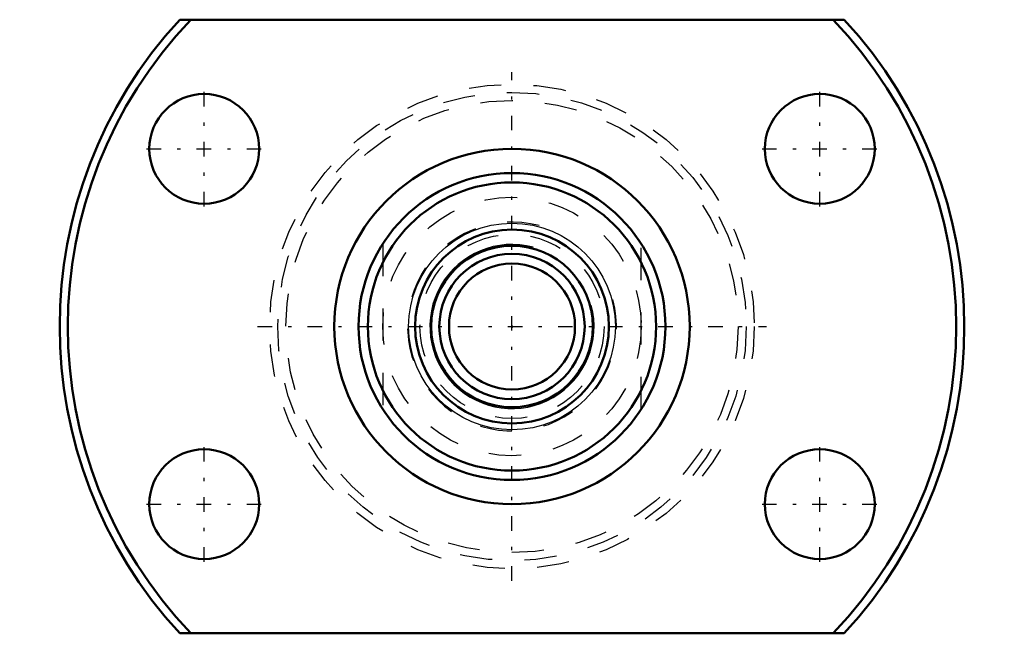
# Model space of a CAD drawing. Header units: millimetres. Extents: x -15.2 to 15.2, y -9.5 to 9.5.
import ezdxf

# ---------------------------------------------------------------- set-up
doc = ezdxf.new("R2010")
doc.units = ezdxf.units.MM
doc.linetypes.add('Center', pattern=[1.5, 0.45, -0.5, 0.05, -0.5])
doc.linetypes.add('Dashed', pattern=[2, 1, -1])
for name, color, linetype, lineweight in [('2d ConnectionPoints', 7, 'Continuous', 50), ('AM_0', 7, 'Continuous', 50), ('AM_4', 3, 'Continuous', 25), ('AM_5', 3, 'Continuous', 25), ('AM_7', 7, 'Center', 25), ('AM_9', 6, 'Dashed', 25)]:
    doc.layers.add(name, color=color, linetype=linetype, lineweight=lineweight)

# ---------------------------------------------------------------- blocks, each defined once
blk = doc.blocks.new('1_BNK_0802_3RRG0_235LC5YRR_Nut_0_in_BNK0802_3RRG0_235LC5Y_103_5__2')
at = {"layer": 'AM_0'}
for p, q in [((10.283, 9.5), (-10.283, 9.5)), ((-10.283, -9.5), (10.283, -9.5))]:
    blk.add_line(p, q, dxfattribs=at)
for centre, radius in [((-9.526, 5.5), 1.7), ((9.526, 5.5), 1.7), ((0, 0), 5.5), ((-9.526, -5.5), 1.7), ((9.526, -5.5), 1.7)]:
    blk.add_circle(centre, radius, dxfattribs=at)
for radius, start, end in [(14, 137.2679, 222.7321), (13.75, 136.2979, 223.7021), (13.75, 316.2979, 43.7021), (14, 317.2679, 42.7321)]:
    blk.add_arc((0, 0), radius, start, end, dxfattribs=at)
at = {"layer": 'AM_7'}
for p, q in [((0, -7.875), (0, 7.875)), ((-9.526, 3.715), (-9.526, 7.285)), ((9.526, 3.715), (9.526, 7.285)), ((-11.311, 5.5), (-7.741, 5.5)), ((7.741, 5.5), (11.311, 5.5)), ((-7.875, 0), (7.875, 0)), ((-9.526, -7.285), (-9.526, -3.715)), ((9.526, -7.285), (9.526, -3.715)), ((-11.311, -5.5), (-7.741, -5.5)), ((7.741, -5.5), (11.311, -5.5))]:
    blk.add_line(p, q, dxfattribs=at)
at = {"layer": 'AM_9'}
for radius in [7.5, 7.25, 7]:
    blk.add_circle((0, 0), radius, dxfattribs=at)
blk = doc.blocks.new('2_BNK_0802_3RRG0_235LC5Y_Shaft_0_in_BNK0802_3RRG0_235LC5Y_103_5__2')
at = {"layer": 'AM_0'}
for radius in [4.75, 4.461, 3, 2.5, 2.25, 1.95]:
    blk.add_circle((0, 0), radius, dxfattribs=at)
at = {"layer": 'AM_4'}
blk.add_circle((0, 0), 3.2, dxfattribs=at)
at = {"layer": 'AM_5', "linetype": 'Dashed'}
blk.add_arc((0, 0), 3.233, 75, 15, dxfattribs=at)
at = {"layer": 'AM_5'}
blk.add_arc((0, 0), 2.54, 75, 15, dxfattribs=at)
at = {"layer": 'AM_9'}
for p, q in [((-4, 2.562), (-4, -2.562)), ((4, -2.562), (4, 2.562))]:
    blk.add_line(p, q, dxfattribs=at)
for radius in [4, 2.85]:
    blk.add_circle((0, 0), radius, dxfattribs=at)

msp = doc.modelspace()

# ---------------------------------------------------------------- linework, layer by layer
at = {"layer": '2d ConnectionPoints'}
msp.add_point((0, 0), dxfattribs=at)
msp.add_point((0, 0), dxfattribs=at)

# ---------------------------------------------------------------- block references
for name in ['1_BNK_0802_3RRG0_235LC5YRR_Nut_0_in_BNK0802_3RRG0_235LC5Y_103_5__2', '2_BNK_0802_3RRG0_235LC5Y_Shaft_0_in_BNK0802_3RRG0_235LC5Y_103_5__2']:
    msp.add_blockref(name, (0, 0))

doc.saveas('drawing.dxf')
